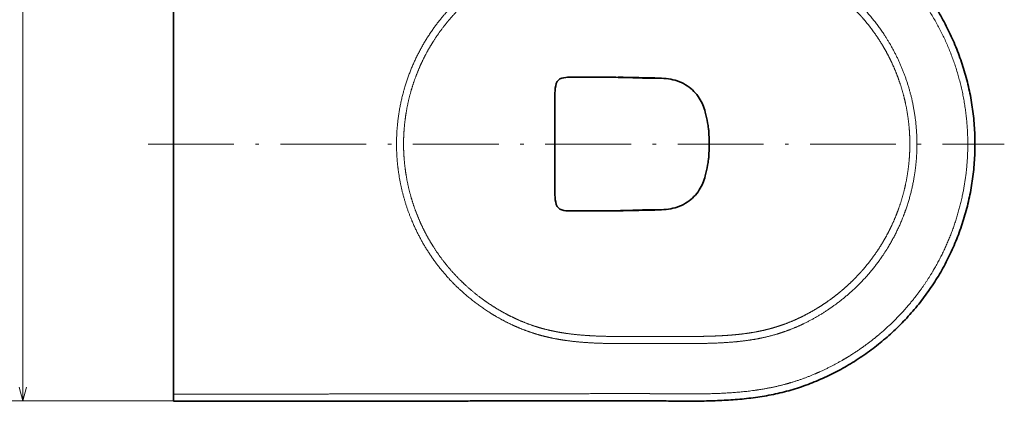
# Model space of a CAD drawing. Extents: x 59 to 334, y 32 to 270.
# Tile 2 of 4: x 197 to 334, y 32 to 86. Entities that reach past the tile are written whole.
import ezdxf
from ezdxf.enums import TextEntityAlignment as Align

# ---------------------------------------------------------------- set-up
doc = ezdxf.new("R2010")
doc.units = 0
doc.linetypes.add('DASHDOT', pattern=[18.5, 12, -3, 0.5, -3])
doc.layers.get('0').update_dxf_attribs({"lineweight": 13})
doc.styles.get("Standard").update_dxf_attribs({"font": 'isocp.shx'})
doc.dimstyles.get("Standard").update_dxf_attribs({"dimtxt": 2.5, "dimasz": 2.5, "dimexe": 1.25, "dimexo": 0.625, "dimtad": 1, "dimcen": 2.5, "dimadec": 0, "dimazin": 0, "dimtfac": 1, "dimtmove": 0, "dimatfit": 0, "dimfxl": 0, "dimarcsym": 0})

# ---------------------------------------------------------------- blocks, each defined once
blk = doc.blocks.new('*D')
at = {"color": 7, "lineweight": 13, "ltscale": 0.214907}
blk.add_line((218.12, 230.42), (218.12, 239.01), dxfattribs=at)
at = {"color": 7, "lineweight": 13, "ltscale": 0.215507}
blk.add_line((330.09, 230.39), (330.09, 239.01), dxfattribs=at)
at = {"color": 7, "lineweight": 13}
for p, q in [((218.12, 237.01), (330.09, 237.01)), ((64.63, 141.42), (64.63, 229.42)), ((108.74, 141.42), (62.63, 141.42)), ((267.85, 104.24), (195.08, 104.24)), ((197.08, 32.41), (197.08, 104.24)), ((267.85, 32.41), (195.08, 32.41))]:
    blk.add_line(p, q, dxfattribs=at)
at = {"color": 7, "lineweight": 13, "ltscale": 0.279237}
blk.add_line((73.8, 229.42), (62.63, 229.42), dxfattribs=at)
at = {"color": 7, "lineweight": 13}
for points in [[(220.05, 237.53), (218.12, 237.01), (220.05, 236.49)], [(328.16, 236.49), (330.09, 237.01), (328.16, 237.53)], [(65.14, 227.49), (64.63, 229.42), (64.11, 227.49)], [(64.11, 143.35), (64.63, 141.42), (65.14, 143.35)], [(197.6, 102.31), (197.08, 104.24), (196.56, 102.31)], [(196.56, 34.34), (197.08, 32.41), (197.6, 34.34)]]:
    blk.add_lwpolyline(points, dxfattribs=at)
blk.add_text('560', height=3.5, dxfattribs=at).set_placement((268.85, 239.01), (279.36, 239.01), align=Align.FIT)
for s, rotation, p, p2 in [('440', 89.9999, (62.63, 180.17), (62.63, 190.68)), ('360', 90, (195.08, 63.07), (195.08, 73.58))]:
    blk.add_text(s, height=3.5, rotation=rotation, dxfattribs=at).set_placement(p, p2, align=Align.FIT)
blk = doc.blocks.new('BLOCK21')
at = {"color": 7, "lineweight": 35}
for p in [(0, 174.83), (0, -174.83)]:
    blk.add_line(p, (0, 0), dxfattribs=at)
at = {"color": 7, "lineweight": 35, "ltscale": 0.0219}
blk.add_line((278.46, 46.72), (277.58, 46.72), dxfattribs=at)
at = {"color": 7, "lineweight": 35, "ltscale": 0.28062}
for p, q in [((266.28, 26.88), (266.28, 15.66)), ((266.28, -26.88), (266.28, -15.66))]:
    blk.add_line(p, q, dxfattribs=at)
at = {"color": 7, "lineweight": 35, "ltscale": 0.168904}
for p, q in [((266.28, 15.66), (266.28, 8.9)), ((266.28, -15.66), (266.28, -8.9))]:
    blk.add_line(p, q, dxfattribs=at)
at = {"color": 7, "lineweight": 35, "ltscale": 0.222502}
for q in [(266.28, 8.9), (266.28, -8.9)]:
    blk.add_line((266.28, 0), q, dxfattribs=at)
at = {"color": 7, "lineweight": 35, "ltscale": 0.021898}
blk.add_line((278.46, -46.72), (277.58, -46.72), dxfattribs=at)
at = {"color": 7, "lineweight": 35, "ltscale": 0.00112}
blk.add_line((0, -95.67), (0, -95.71), dxfattribs=at)
at = {"color": 7, "lineweight": 35, "ltscale": 0.000288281}
blk.add_line((0, -165.16), (0, -165.15), dxfattribs=at)
at = {"color": 7, "lineweight": 35, "ltscale": 0.125}
blk.add_line((0, -179.83), (0, -174.83), dxfattribs=at)
at = {"color": 7, "lineweight": 35}
for centre, radius, start, end in [((-1709.68, -89648.98), 89718.45, 88.6910817, 88.7097522), ((215.38, 0.88), 158.73, 1.95854, 2.88452), ((191.48, 0.11), 182.65, 359.96624, 1.94313), ((215.38, -0.88), 158.73, 357.11548, 358.04147), ((191.48, -0.11), 182.65, 358.05688, 0.03376), ((-1709.68, 89648.98), 89718.45, 271.2902478, 271.3089183)]:
    blk.add_arc(centre, radius, start, end, dxfattribs=at)
for points, knots in [([(258.63, 179.59), (262.72, 179.58), (270.91, 179.57), (283.2, 179.53), (295.48, 179.46), (307.69, 179.4), (319.83, 179.4), (332.01, 179.47), (344.27, 179.61), (356.64, 179.73), (369.07, 179.68), (381.53, 179.36), (394.02, 178.6), (406.54, 177.26), (419.01, 175.15), (431.29, 172.13), (443.27, 168.15), (454.89, 163.28), (466.15, 157.6), (477.02, 151.16), (487.44, 143.96), (497.37, 136.04), (506.74, 127.43), (515.49, 118.15), (523.59, 108.25), (530.97, 97.78), (537.6, 86.78), (543.42, 75.3), (548.41, 63.41), (552.54, 51.16), (555.78, 38.63), (558.11, 25.88), (559.51, 12.98), (559.83, 4.33), (559.83, 0)], [0, 0, 0, 0, 12.261733, 24.581939, 36.875782, 49.085188, 61.2108, 73.322985, 85.603982, 97.997896, 110.442602, 122.885915, 135.372906, 147.974512, 160.643966, 173.287298, 185.88532, 198.462312, 211.055486, 223.683119, 236.34119, 249.029663, 261.747453, 274.494508, 287.270206, 300.073844, 312.904769, 325.762979, 338.648307, 351.559453, 364.49347, 377.446898, 390.415573, 403.393895, 403.393895, 403.393895, 403.393895]), ([(374.02, 6.3), (374, 6.99), (373.96, 8.5), (373.63, 11.35), (372.84, 16.01), (371.51, 23.35), (367.62, 32.82), (359.21, 41.38), (347.26, 46.18), (334.13, 45.81), (320.76, 46.39), (307.32, 46.69), (293.69, 46.76), (281.75, 46.53), (265.99, 47.26), (266.57, 34.34), (266.31, 28.51), (266.28, 26.87)], [0, 0, 0, 0, 2.063506, 4.53025, 8.589295, 16.245151, 26.901674, 38.780576, 51.240078, 64.318146, 77.835361, 91.416225, 104.802833, 118.005282, 129.885978, 142.871817, 147.94061, 147.94061, 147.94061, 147.94061]), ([(258.63, -179.59), (262.72, -179.58), (270.91, -179.57), (283.2, -179.53), (295.48, -179.46), (307.69, -179.4), (319.83, -179.4), (332.01, -179.47), (344.27, -179.61), (356.64, -179.73), (369.07, -179.68), (381.53, -179.36), (394.02, -178.6), (406.54, -177.26), (419.01, -175.15), (431.29, -172.13), (443.27, -168.15), (454.89, -163.28), (466.15, -157.6), (477.02, -151.16), (487.44, -143.96), (497.37, -136.04), (506.74, -127.43), (515.49, -118.15), (523.59, -108.25), (530.97, -97.78), (537.6, -86.78), (543.42, -75.3), (548.41, -63.41), (552.54, -51.16), (555.78, -38.63), (558.11, -25.88), (559.51, -12.98), (559.83, -4.33), (559.83, 0)], [0, 0, 0, 0, 12.261733, 24.581939, 36.875782, 49.085188, 61.2108, 73.322985, 85.603982, 97.997896, 110.442602, 122.885915, 135.372906, 147.974512, 160.643966, 173.287298, 185.88532, 198.462312, 211.055486, 223.683119, 236.34119, 249.029663, 261.747453, 274.494508, 287.270206, 300.073844, 312.904769, 325.762979, 338.648307, 351.559453, 364.49347, 377.446898, 390.415573, 403.393895, 403.393895, 403.393895, 403.393895]), ([(374.02, -6.3), (374, -6.99), (373.96, -8.5), (373.63, -11.35), (372.84, -16.01), (371.51, -23.35), (367.62, -32.82), (359.21, -41.38), (347.26, -46.18), (334.13, -45.81), (320.76, -46.39), (307.32, -46.69), (293.69, -46.76), (281.75, -46.53), (265.99, -47.26), (266.57, -34.34), (266.31, -28.51), (266.28, -26.87)], [0, 0, 0, 0, 2.063539, 4.530283, 8.589328, 16.245185, 26.901707, 38.78061, 51.240112, 64.31818, 77.835395, 91.416258, 104.802867, 118.005316, 129.886011, 142.87185, 147.940644, 147.940644, 147.940644, 147.940644]), ([(0, -179.83), (3.56, -179.83), (10.69, -179.82), (21.41, -179.81), (32.14, -179.8), (43.12, -179.78), (54.09, -179.77), (65.06, -179.76), (75.81, -179.75), (86.56, -179.74), (97.28, -179.73), (107.85, -179.72), (118.46, -179.71), (129.23, -179.69), (140.23, -179.68), (151.16, -179.67), (161.94, -179.66), (172.6, -179.65), (183.26, -179.64), (193.91, -179.63), (204.55, -179.61), (215.32, -179.6), (226.15, -179.59), (237.03, -179.59), (247.82, -179.59), (255.03, -179.59), (258.63, -179.59)], [0, 0, 0, 0, 10.675905, 21.401271, 32.143932, 42.885366, 54.334669, 65.052309, 75.80224, 86.568527, 97.29876, 107.964481, 118.297574, 129.127197, 140.258387, 151.319072, 161.913774, 172.600364, 183.277132, 193.914576, 204.539033, 215.198158, 226.233896, 237.022195, 247.822795, 258.628771, 258.628771, 258.628771, 258.628771])]:
    blk.add_open_spline(points, degree=3, knots=knots, dxfattribs=at)
at = {"color": 7, "lineweight": 13}
for points, knots in [([(554.83, 0), (554.83, 16.16), (552.95, 32.31), (549.21, 48.19), (538.11, 78.8), (520.25, 106.01), (509.76, 118.51), (493.6, 133.75), (475.4, 146.26), (470.41, 149.38), (459.83, 155.43), (448.78, 160.56), (442.96, 162.95), (434.7, 165.86), (426.26, 168.18), (423.87, 168.79), (417.55, 170.27), (411.16, 171.44), (407.18, 172.05), (391.59, 174.06), (375.87, 174.74), (364.14, 174.82), (351.97, 174.69), (339.81, 174.56), (339, 174.55), (338.26, 174.54), (337.52, 174.53), (337.26, 174.53), (336.85, 174.53), (336.44, 174.52), (336.33, 174.52), (336.05, 174.52), (335.77, 174.52), (335.63, 174.51), (335.37, 174.51), (335.11, 174.51), (334.94, 174.51), (334.68, 174.51), (334.41, 174.5), (334.3, 174.5), (334.02, 174.5), (333.76, 174.5), (333.69, 174.5), (333.46, 174.49), (333.18, 174.49), (333.11, 174.49), (332.92, 174.49), (332.51, 174.49), (332.65, 174.49), (332.33, 174.48), (332, 174.48), (331.87, 174.48), (317.89, 174.36), (303.92, 174.35), (289.74, 174.54), (275.76, 174.57), (261.77, 174.58), (261.76, 174.58), (261.46, 174.58), (261.21, 174.58), (261.12, 174.58), (260.95, 174.58), (260.69, 174.58), (260.59, 174.58), (260.32, 174.58), (260.04, 174.58), (260.09, 174.58), (259.8, 174.59), (259.51, 174.59), (259.47, 174.59), (259.22, 174.59), (258.97, 174.59), (258.86, 174.59), (258.74, 174.59), (258.62, 174.59)], [0, 0, 0, 0, 0, 0, 114.278762, 114.278762, 114.278762, 228.744135, 228.744135, 228.744135, 270.451178, 270.451178, 270.451178, 314.946231, 314.946231, 314.946231, 332.408422, 332.408422, 332.408422, 360.872599, 360.872599, 360.872599, 443.618058, 443.618058, 443.618058, 446.949401, 446.949401, 446.949401, 448.832004, 448.832004, 448.832004, 449.813088, 449.813088, 449.813088, 450.754389, 450.754389, 450.754389, 451.647292, 451.647292, 451.647292, 452.641157, 452.641157, 452.641157, 453.586196, 453.586196, 453.586196, 454.531234, 454.531234, 454.531234, 455.910879, 455.910879, 455.910879, 456.85119, 456.85119, 456.85119, 554.863849, 554.863849, 554.863849, 555.85211, 555.85211, 555.85211, 556.677022, 556.677022, 556.677022, 557.523511, 557.523511, 557.523511, 558.63132, 558.63132, 558.63132, 559.58215, 559.58215, 559.58215, 560.40445, 560.40445, 560.40445, 560.40445, 560.40445, 560.40445]), ([(155.76, 0), (155.76, 12.71), (157.22, 25.43), (160.11, 37.91), (168.12, 60.36), (180.67, 80.59), (187.39, 89.35), (198.97, 101.64), (212.19, 112.07), (216.96, 115.46), (225.69, 121.01), (234.88, 125.73), (238.95, 127.61), (246.17, 130.57), (253.59, 132.96), (256.79, 133.87), (262.91, 135.4), (269.11, 136.58), (272.07, 137.05), (281.98, 138.43), (291.97, 139.12), (298.96, 139.38), (306.05, 139.49), (313.13, 139.51), (313.21, 139.51), (313.36, 139.51), (313.52, 139.51), (313.62, 139.51), (313.81, 139.51), (313.99, 139.51), (314.03, 139.51), (314.43, 139.51), (314.83, 139.51), (315.18, 139.51), (315.58, 139.51), (315.97, 139.51), (316.05, 139.51), (316.2, 139.51), (316.36, 139.51), (316.46, 139.51), (316.62, 139.51), (316.76, 139.51), (316.84, 139.51), (316.99, 139.51), (317.14, 139.51), (317.23, 139.51), (317.4, 139.51), (317.58, 139.51), (317.68, 139.51), (319.12, 139.51), (320.56, 139.5), (321.92, 139.5), (323.35, 139.49), (324.78, 139.49), (324.86, 139.49), (325.03, 139.48), (325.21, 139.48), (325.31, 139.48), (325.5, 139.48), (325.68, 139.48), (325.77, 139.48), (326.26, 139.48), (326.76, 139.48), (327.16, 139.47), (327.88, 139.47), (328.57, 139.47), (328.88, 139.47), (329.51, 139.46), (330.17, 139.46), (330.5, 139.46), (330.96, 139.46), (331.42, 139.45), (331.55, 139.45), (331.81, 139.45), (332.08, 139.45), (332.21, 139.45), (332.46, 139.45), (332.71, 139.45), (332.88, 139.45), (333.06, 139.45), (333.25, 139.45), (333.31, 139.45), (333.44, 139.45), (333.56, 139.45), (333.62, 139.45), (333.74, 139.45), (333.87, 139.45), (333.94, 139.45), (334.07, 139.44), (334.18, 139.44), (334.23, 139.44), (334.33, 139.44), (334.45, 139.44), (334.51, 139.44), (334.71, 139.44), (334.9, 139.44), (335.03, 139.44), (335.23, 139.44), (335.42, 139.44), (335.49, 139.44), (335.61, 139.44), (335.71, 139.44), (335.75, 139.44), (335.83, 139.44), (335.95, 139.44), (336.01, 139.44), (336.3, 139.44), (336.58, 139.44), (336.81, 139.44), (337.23, 139.44), (337.65, 139.44), (337.95, 139.44), (338.27, 139.44), (338.58, 139.44), (338.68, 139.44), (338.9, 139.44), (339.12, 139.44), (339.23, 139.44), (339.45, 139.44), (339.66, 139.44), (339.73, 139.44), (340.52, 139.44), (341.31, 139.44), (341.9, 139.44), (342.67, 139.44), (343.46, 139.44), (343.57, 139.44), (343.79, 139.44), (344.01, 139.44), (344.14, 139.44), (344.38, 139.44), (344.62, 139.44), (344.74, 139.44), (344.95, 139.44), (345.16, 139.44), (345.21, 139.44), (346.43, 139.45), (347.66, 139.45), (348.77, 139.45), (349.99, 139.46), (351.21, 139.46), (351.28, 139.46), (351.51, 139.46), (351.74, 139.46), (351.86, 139.46), (352.09, 139.46), (352.32, 139.46), (352.44, 139.46), (352.65, 139.46), (352.85, 139.46), (352.98, 139.46), (353.36, 139.46), (353.74, 139.47), (354.01, 139.47), (354.57, 139.47), (355.14, 139.47), (355.39, 139.47), (355.9, 139.47), (356.41, 139.47), (356.62, 139.47), (356.91, 139.47), (357.19, 139.47), (357.27, 139.47), (357.48, 139.47), (357.7, 139.47), (357.87, 139.47), (358.09, 139.47), (358.32, 139.47), (358.39, 139.47), (358.55, 139.47), (358.7, 139.47), (358.74, 139.47), (365.88, 139.46), (373.02, 139.39), (380.08, 139.19), (392.44, 138.48), (404.71, 136.82), (409.91, 135.9), (418.85, 133.82), (427.57, 130.94), (431.18, 129.59), (437.91, 126.78), (444.43, 123.51), (447.44, 121.87), (454.46, 117.78), (461.17, 113.21), (464.93, 110.41), (471.73, 104.91), (478.09, 98.91), (480.93, 96.02), (489.5, 86.65), (496.97, 76.34), (501.5, 68.92), (510.38, 51.43), (516.08, 32.62), (518.22, 21.83), (519.3, 10.92), (519.3, 0)], [0, 0, 0, 0, 0, 0, 89.923326, 89.923326, 89.923326, 167.487198, 167.487198, 167.487198, 208.846944, 208.846944, 208.846944, 240.536473, 240.536473, 240.536473, 263.999975, 263.999975, 263.999975, 285.189687, 285.189687, 285.189687, 334.786756, 334.786756, 334.786756, 335.346618, 335.346618, 335.346618, 335.890049, 335.890049, 335.890049, 336.51232, 336.51232, 336.51232, 338.713806, 338.713806, 338.713806, 339.273385, 339.273385, 339.273385, 339.791584, 339.791584, 339.791584, 340.351186, 340.351186, 340.351186, 340.88469, 340.88469, 340.88469, 341.530074, 341.530074, 341.530074, 351.079398, 351.079398, 351.079398, 351.664323, 351.664323, 351.664323, 352.241173, 352.241173, 352.241173, 352.836012, 352.836012, 352.836012, 355.749493, 355.749493, 355.749493, 358.09681, 358.09681, 358.09681, 360.431009, 360.431009, 360.431009, 361.361086, 361.361086, 361.361086, 362.291163, 362.291163, 362.291163, 363.149835, 363.149835, 363.149835, 363.61496, 363.61496, 363.61496, 364.080085, 364.080085, 364.080085, 364.539103, 364.539103, 364.539103, 365.014207, 365.014207, 365.014207, 365.487494, 365.487494, 365.487494, 366.419138, 366.419138, 366.419138, 366.89661, 366.89661, 366.89661, 367.375654, 367.375654, 367.375654, 367.843401, 367.843401, 367.843401, 369.410963, 369.410963, 369.410963, 370.843204, 370.843204, 370.843204, 371.636781, 371.636781, 371.636781, 372.420601, 372.420601, 372.420601, 373.271717, 373.271717, 373.271717, 378.064921, 378.064921, 378.064921, 378.849076, 378.849076, 378.849076, 379.616934, 379.616934, 379.616934, 380.401272, 380.401272, 380.401272, 381.198293, 381.198293, 381.198293, 389.074566, 389.074566, 389.074566, 389.836466, 389.836466, 389.836466, 390.553875, 390.553875, 390.553875, 391.268455, 391.268455, 391.268455, 391.93071, 391.93071, 391.93071, 393.972562, 393.972562, 393.972562, 396.052653, 396.052653, 396.052653, 397.577992, 397.577992, 397.577992, 398.086439, 398.086439, 398.086439, 399.086818, 399.086818, 399.086818, 399.595417, 399.595417, 399.595417, 400.158801, 400.158801, 400.158801, 450.12436, 450.12436, 450.12436, 487.691766, 487.691766, 487.691766, 514.979911, 514.979911, 514.979911, 539.230151, 539.230151, 539.230151, 572.374436, 572.374436, 572.374436, 601.024168, 601.024168, 601.024168, 662.134745, 662.134745, 662.134745, 739.36888, 739.36888, 739.36888, 739.36888, 739.36888, 739.36888]), ([(514.35, 0), (514.35, 0.21), (514.35, 0.41), (514.35, 0.55), (514.32, 4.67), (514.14, 8.79), (513.83, 12.69), (512.93, 20.34), (511.49, 27.91), (510.65, 31.61), (508.91, 38.2), (506.75, 44.67), (505.71, 47.51), (503.75, 52.44), (501.55, 57.26), (500.57, 59.3), (498.51, 63.34), (496.29, 67.29), (495.13, 69.24), (492.15, 74.05), (488.92, 78.7), (486.89, 81.42), (484.07, 84.96), (481.11, 88.38), (480.36, 89.22), (478.08, 91.75), (475.71, 94.2), (474.11, 95.8), (470.81, 98.94), (467.38, 101.94), (465.63, 103.41), (462.36, 106.05), (458.98, 108.56), (457.42, 109.68), (453.94, 112.09), (450.38, 114.36), (448.41, 115.56), (443.84, 118.21), (439.14, 120.64), (436.46, 121.93), (431.42, 124.16), (426.28, 126.1), (423.89, 126.93), (420.46, 128.03), (416.99, 128.99), (415.95, 129.27), (412.78, 130.08), (409.58, 130.79), (407.42, 131.22), (402.9, 132.02), (398.33, 132.65), (395.94, 132.94), (392.19, 133.32), (388.44, 133.63), (387.09, 133.72), (384.24, 133.91), (381.39, 134.06), (379.9, 134.13), (376.71, 134.26), (373.51, 134.35), (371.81, 134.39), (369.11, 134.44), (366.41, 134.47), (365.41, 134.48), (363.41, 134.5), (361.41, 134.51), (360.4, 134.51), (356.74, 134.51), (353.07, 134.5), (350.67, 134.49), (346.04, 134.48), (341.41, 134.47), (339.45, 134.47), (336.51, 134.47), (333.57, 134.48), (332.59, 134.48), (330.59, 134.49), (328.59, 134.5), (327.78, 134.5), (325.67, 134.51), (323.56, 134.52), (322.47, 134.53), (320.3, 134.54), (318.13, 134.55), (317.04, 134.55), (315.02, 134.55), (313.01, 134.55), (312.07, 134.54), (310.21, 134.53), (308.34, 134.52), (307.41, 134.51), (300.5, 134.41), (293.6, 134.2), (287.64, 133.87), (280.83, 133.27), (274.09, 132.32), (273.23, 132.19), (271.57, 131.93), (269.91, 131.65), (269.11, 131.51), (267.54, 131.22), (265.98, 130.91), (265.22, 130.75), (260.54, 129.75), (255.92, 128.53), (252.09, 127.35), (246.27, 125.27), (240.59, 122.84), (238.61, 121.94), (234.64, 120.03), (230.75, 117.96), (228.8, 116.86), (223.57, 113.78), (218.51, 110.41), (215.39, 108.18), (209.32, 103.51), (203.59, 98.43), (200.83, 95.8), (196.05, 90.91), (191.59, 85.73), (189.68, 83.38), (185.31, 77.69), (181.33, 71.71), (179.16, 68.16), (176.03, 62.55), (173.24, 56.77), (172.3, 54.71), (169.61, 48.46), (167.32, 42.05), (165.97, 37.71), (163.93, 30.02), (162.47, 22.2), (161.95, 18.83), (161.24, 13.05), (160.84, 7.24), (160.73, 4.82), (160.68, 2.41), (160.68, 0)], [0, 0, 0, 0, 0, 0, 1.480943, 1.480943, 1.480943, 29.340336, 29.340336, 29.340336, 56.326935, 56.326935, 56.326935, 77.881656, 77.881656, 77.881656, 93.989244, 93.989244, 93.989244, 110.059924, 110.059924, 110.059924, 134.177656, 134.177656, 134.177656, 142.23598, 142.23598, 142.23598, 158.410354, 158.410354, 158.410354, 174.687181, 174.687181, 174.687181, 188.373309, 188.373309, 188.373309, 204.801325, 204.801325, 204.801325, 226.087376, 226.087376, 226.087376, 244.124388, 244.124388, 244.124388, 251.826912, 251.826912, 251.826912, 267.565158, 267.565158, 267.565158, 284.729407, 284.729407, 284.729407, 294.376789, 294.376789, 294.376789, 305.030659, 305.030659, 305.030659, 317.090836, 317.090836, 317.090836, 324.198788, 324.198788, 324.198788, 331.30674, 331.30674, 331.30674, 350.200887, 350.200887, 350.200887, 364.095075, 364.095075, 364.095075, 371.04217, 371.04217, 371.04217, 378.283591, 378.283591, 378.283591, 385.991206, 385.991206, 385.991206, 393.698822, 393.698822, 393.698822, 400.315476, 400.315476, 400.315476, 406.93213, 406.93213, 406.93213, 449.358903, 449.358903, 449.358903, 455.532374, 455.532374, 455.532374, 461.357543, 461.357543, 461.357543, 466.904474, 466.904474, 466.904474, 495.526726, 495.526726, 495.526726, 511.043759, 511.043759, 511.043759, 526.971284, 526.971284, 526.971284, 554.281322, 554.281322, 554.281322, 581.402708, 581.402708, 581.402708, 602.902943, 602.902943, 602.902943, 632.341872, 632.341872, 632.341872, 648.408196, 648.408196, 648.408196, 680.665295, 680.665295, 680.665295, 704.912955, 704.912955, 704.912955, 722.076769, 722.076769, 722.076769, 722.076769, 722.076769, 722.076769]), ([(519.3, 0), (519.3, -7.52), (518.79, -15.04), (517.77, -22.5), (515.32, -34.42), (511.6, -45.98), (510, -50.32), (505.35, -61.51), (499.49, -72.14), (495.43, -78.46), (488.53, -87.74), (480.71, -96.24), (477.86, -99.13), (470.23, -106.31), (461.96, -112.75), (456.67, -116.43), (448.81, -121.27), (440.58, -125.43), (438.04, -126.63), (432.46, -129.09), (426.74, -131.21), (423.6, -132.26), (417.7, -134.01), (411.71, -135.41), (408.91, -135.98), (402.04, -137.2), (395.1, -138.04), (390.99, -138.43), (382.17, -139.05), (373.35, -139.34), (368.63, -139.43), (363.85, -139.46), (359.06, -139.47), (358.97, -139.47), (358.73, -139.47), (358.48, -139.47), (358.28, -139.47), (358.01, -139.47), (357.75, -139.47), (357.66, -139.47), (357.48, -139.47), (357.32, -139.47), (357.24, -139.47), (357.04, -139.47), (356.84, -139.47), (356.72, -139.47), (356.49, -139.47), (356.26, -139.47), (356.14, -139.47), (355.91, -139.47), (355.68, -139.47), (355.57, -139.47), (355.34, -139.47), (355.11, -139.47), (354.99, -139.47), (354.52, -139.47), (354.06, -139.47), (353.76, -139.47), (353.29, -139.46), (352.82, -139.46), (352.7, -139.46), (352.46, -139.46), (352.2, -139.46), (352.06, -139.46), (351.79, -139.46), (351.51, -139.46), (351.38, -139.46), (351.1, -139.46), (350.84, -139.46), (350.76, -139.46), (349.66, -139.45), (348.56, -139.45), (347.59, -139.45), (346.49, -139.45), (345.39, -139.44), (345.25, -139.44), (345.02, -139.44), (344.75, -139.44), (344.54, -139.44), (344.24, -139.44), (343.97, -139.44), (343.9, -139.44), (343.58, -139.44), (343.29, -139.44), (343.17, -139.44), (342.52, -139.44), (341.89, -139.44), (341.38, -139.44), (340.76, -139.44), (340.12, -139.44), (339.96, -139.44), (339.69, -139.44), (339.41, -139.44), (339.33, -139.44), (339.07, -139.44), (338.8, -139.44), (338.68, -139.44), (338.42, -139.44), (338.16, -139.44), (338.03, -139.44), (337.78, -139.44), (337.52, -139.44), (337.39, -139.44), (337.13, -139.44), (336.87, -139.44), (336.74, -139.44), (336.47, -139.44), (336.21, -139.44), (336.08, -139.44), (335.82, -139.44), (335.55, -139.44), (335.41, -139.44), (335.15, -139.44), (334.89, -139.44), (334.76, -139.44), (334.46, -139.44), (334.15, -139.44), (334.18, -139.44), (333.79, -139.45), (333.45, -139.45), (333.56, -139.45), (333.32, -139.45), (332.98, -139.45), (332.85, -139.45), (332.56, -139.45), (332.27, -139.45), (332.25, -139.45), (331.99, -139.45), (331.72, -139.45), (331.51, -139.45), (331.29, -139.45), (331.07, -139.46), (330.85, -139.46), (330.62, -139.46), (330.38, -139.46), (330.26, -139.46), (329.99, -139.46), (329.73, -139.46), (329.6, -139.46), (328.95, -139.46), (328.32, -139.47), (327.87, -139.47), (327.08, -139.47), (326.27, -139.48), (325.99, -139.48), (325.35, -139.48), (324.71, -139.49), (324.7, -139.49), (323.88, -139.49), (323.07, -139.49), (322.62, -139.5), (321.73, -139.5), (320.83, -139.5), (320.25, -139.51), (319.52, -139.51), (318.78, -139.51), (318.48, -139.51), (318.1, -139.51), (317.72, -139.51), (317.65, -139.51), (317.5, -139.51), (317.35, -139.51), (317.27, -139.51), (317.05, -139.51), (316.82, -139.51), (316.68, -139.51), (316.37, -139.51), (316.06, -139.51), (315.91, -139.51), (315.61, -139.51), (315.3, -139.51), (315.14, -139.51), (314.91, -139.51), (314.68, -139.51), (314.61, -139.51), (314.45, -139.51), (314.3, -139.51), (314.23, -139.51), (314.08, -139.51), (313.92, -139.51), (313.83, -139.51), (313.66, -139.51), (313.49, -139.51), (313.44, -139.51), (306.6, -139.49), (299.75, -139.39), (292.99, -139.16), (283.78, -138.56), (274.62, -137.41), (272.19, -137.06), (267.55, -136.3), (262.94, -135.34), (260.75, -134.84), (256.43, -133.76), (252.17, -132.48), (250.07, -131.81), (244.83, -129.99), (239.7, -127.89), (236.65, -126.52), (230.51, -123.52), (224.56, -120.15), (221.58, -118.33), (210.87, -111.36), (200.96, -103.21), (194.27, -96.74), (180.92, -81.41), (170.55, -63.89), (165.9, -53.88), (160.07, -37.19), (156.94, -19.85), (156.15, -13.26), (155.76, -6.63), (155.76, 0)], [0, 0, 0, 0, 0, 0, 53.1991, 53.1991, 53.1991, 85.881935, 85.881935, 85.881935, 138.857659, 138.857659, 138.857659, 167.525345, 167.525345, 167.525345, 212.934945, 212.934945, 212.934945, 232.750622, 232.750622, 232.750622, 256.091947, 256.091947, 256.091947, 276.309717, 276.309717, 276.309717, 305.496037, 305.496037, 305.496037, 338.828148, 338.828148, 338.828148, 339.410803, 339.410803, 339.410803, 340.543835, 340.543835, 340.543835, 341.126926, 341.126926, 341.126926, 341.710017, 341.710017, 341.710017, 342.537849, 342.537849, 342.537849, 343.36568, 343.36568, 343.36568, 344.193524, 344.193524, 344.193524, 345.021367, 345.021367, 345.021367, 347.560516, 347.560516, 347.560516, 348.390638, 348.390638, 348.390638, 349.217742, 349.217742, 349.217742, 350.048286, 350.048286, 350.048286, 350.93675, 350.93675, 350.93675, 357.828845, 357.828845, 357.828845, 358.744513, 358.744513, 358.744513, 359.583886, 359.583886, 359.583886, 360.634001, 360.634001, 360.634001, 361.551128, 361.551128, 361.551128, 365.214255, 365.214255, 365.214255, 366.065288, 366.065288, 366.065288, 367.07338, 367.07338, 367.07338, 367.997709, 367.997709, 367.997709, 368.913004, 368.913004, 368.913004, 369.828299, 369.828299, 369.828299, 370.757744, 370.757744, 370.757744, 371.687188, 371.687188, 371.687188, 372.606347, 372.606347, 372.606347, 373.53591, 373.53591, 373.53591, 374.782299, 374.782299, 374.782299, 376.155228, 376.155228, 376.155228, 377.084702, 377.084702, 377.084702, 378.212946, 378.212946, 378.212946, 379.005625, 379.005625, 379.005625, 379.794833, 379.794833, 379.794833, 380.73694, 380.73694, 380.73694, 381.666433, 381.666433, 381.666433, 385.450889, 385.450889, 385.450889, 387.4671, 387.4671, 387.4671, 389.965377, 389.965377, 389.965377, 393.230425, 393.230425, 393.230425, 396.281093, 396.281093, 396.281093, 398.422906, 398.422906, 398.422906, 398.977712, 398.977712, 398.977712, 399.513175, 399.513175, 399.513175, 400.608069, 400.608069, 400.608069, 401.679029, 401.679029, 401.679029, 402.749989, 402.749989, 402.749989, 403.285654, 403.285654, 403.285654, 403.821319, 403.821319, 403.821319, 404.341773, 404.341773, 404.341773, 404.933108, 404.933108, 404.933108, 452.826608, 452.826608, 452.826608, 470.237811, 470.237811, 470.237811, 486.139766, 486.139766, 486.139766, 501.709685, 501.709685, 501.709685, 525.386495, 525.386495, 525.386495, 550.056711, 550.056711, 550.056711, 615.813914, 615.813914, 615.813914, 693.3756, 693.3756, 693.3756, 740.273084, 740.273084, 740.273084, 740.273084, 740.273084, 740.273084]), ([(514.35, 0), (514.35, -0.21), (514.35, -0.41), (514.35, -0.55), (514.32, -4.67), (514.14, -8.79), (513.83, -12.69), (512.93, -20.34), (511.49, -27.91), (510.65, -31.61), (508.91, -38.2), (506.75, -44.67), (505.71, -47.51), (503.75, -52.44), (501.55, -57.26), (500.57, -59.3), (498.51, -63.34), (496.29, -67.29), (495.13, -69.24), (492.15, -74.05), (488.92, -78.7), (486.89, -81.42), (484.07, -84.96), (481.11, -88.38), (480.36, -89.22), (478.08, -91.75), (475.71, -94.2), (474.11, -95.8), (470.81, -98.94), (467.38, -101.94), (465.63, -103.41), (462.36, -106.05), (458.98, -108.56), (457.42, -109.68), (453.94, -112.09), (450.38, -114.36), (448.41, -115.56), (443.84, -118.21), (439.14, -120.64), (436.46, -121.93), (431.42, -124.16), (426.28, -126.1), (423.89, -126.93), (420.46, -128.03), (416.99, -128.99), (415.95, -129.27), (412.78, -130.08), (409.58, -130.79), (407.42, -131.22), (402.9, -132.02), (398.33, -132.65), (395.94, -132.94), (392.19, -133.32), (388.44, -133.63), (387.09, -133.72), (384.24, -133.91), (381.39, -134.06), (379.9, -134.13), (376.71, -134.26), (373.51, -134.35), (371.81, -134.39), (369.11, -134.44), (366.41, -134.47), (365.41, -134.48), (363.41, -134.5), (361.41, -134.51), (360.4, -134.51), (356.74, -134.51), (353.07, -134.5), (350.67, -134.49), (346.04, -134.48), (341.41, -134.47), (339.45, -134.47), (336.51, -134.47), (333.57, -134.48), (332.59, -134.48), (330.59, -134.49), (328.59, -134.5), (327.78, -134.5), (325.67, -134.51), (323.56, -134.52), (322.47, -134.53), (320.3, -134.54), (318.13, -134.55), (317.04, -134.55), (315.02, -134.55), (313.01, -134.55), (312.07, -134.54), (310.21, -134.53), (308.34, -134.52), (307.41, -134.51), (300.5, -134.41), (293.6, -134.2), (287.64, -133.87), (280.83, -133.27), (274.09, -132.32), (273.23, -132.19), (271.57, -131.93), (269.91, -131.65), (269.11, -131.51), (267.54, -131.22), (265.98, -130.91), (265.22, -130.75), (260.54, -129.75), (255.92, -128.53), (252.09, -127.35), (246.27, -125.27), (240.59, -122.84), (238.61, -121.94), (234.64, -120.03), (230.75, -117.96), (228.8, -116.86), (223.57, -113.78), (218.51, -110.41), (215.39, -108.18), (209.32, -103.51), (203.59, -98.43), (200.83, -95.8), (196.05, -90.91), (191.59, -85.73), (189.68, -83.38), (185.31, -77.69), (181.33, -71.71), (179.16, -68.16), (176.03, -62.55), (173.24, -56.77), (172.3, -54.71), (169.61, -48.46), (167.32, -42.05), (165.97, -37.71), (163.93, -30.02), (162.47, -22.2), (161.95, -18.83), (161.24, -13.05), (160.84, -7.24), (160.73, -4.82), (160.68, -2.41), (160.68, 0)], [0, 0, 0, 0, 0, 0, 1.480943, 1.480943, 1.480943, 29.340336, 29.340336, 29.340336, 56.326935, 56.326935, 56.326935, 77.881656, 77.881656, 77.881656, 93.989244, 93.989244, 93.989244, 110.059924, 110.059924, 110.059924, 134.177656, 134.177656, 134.177656, 142.23598, 142.23598, 142.23598, 158.410354, 158.410354, 158.410354, 174.687181, 174.687181, 174.687181, 188.373309, 188.373309, 188.373309, 204.801325, 204.801325, 204.801325, 226.087376, 226.087376, 226.087376, 244.124388, 244.124388, 244.124388, 251.826912, 251.826912, 251.826912, 267.565158, 267.565158, 267.565158, 284.729407, 284.729407, 284.729407, 294.376789, 294.376789, 294.376789, 305.030659, 305.030659, 305.030659, 317.090836, 317.090836, 317.090836, 324.198788, 324.198788, 324.198788, 331.30674, 331.30674, 331.30674, 350.200887, 350.200887, 350.200887, 364.095075, 364.095075, 364.095075, 371.04217, 371.04217, 371.04217, 378.283591, 378.283591, 378.283591, 385.991206, 385.991206, 385.991206, 393.698822, 393.698822, 393.698822, 400.315476, 400.315476, 400.315476, 406.93213, 406.93213, 406.93213, 449.358903, 449.358903, 449.358903, 455.532374, 455.532374, 455.532374, 461.357543, 461.357543, 461.357543, 466.904474, 466.904474, 466.904474, 495.526726, 495.526726, 495.526726, 511.043759, 511.043759, 511.043759, 526.971284, 526.971284, 526.971284, 554.281322, 554.281322, 554.281322, 581.402708, 581.402708, 581.402708, 602.902943, 602.902943, 602.902943, 632.341872, 632.341872, 632.341872, 648.408196, 648.408196, 648.408196, 680.665295, 680.665295, 680.665295, 704.912955, 704.912955, 704.912955, 722.076769, 722.076769, 722.076769, 722.076769, 722.076769, 722.076769]), ([(258.62, -174.59), (258.85, -174.59), (259.07, -174.59), (259.3, -174.59), (259.77, -174.59), (260.24, -174.58), (260.37, -174.58), (261.02, -174.58), (261.43, -174.58), (261.29, -174.58), (275.59, -174.57), (289.88, -174.54), (304.2, -174.34), (318.31, -174.36), (332.43, -174.48), (332.47, -174.48), (332.82, -174.49), (333.14, -174.49), (333.08, -174.49), (333.34, -174.49), (333.74, -174.5), (333.65, -174.5), (333.94, -174.5), (334.28, -174.5), (334.42, -174.5), (334.7, -174.51), (334.97, -174.51), (335.1, -174.51), (335.33, -174.51), (335.59, -174.51), (335.81, -174.52), (336.34, -174.52), (336.87, -174.53), (337.31, -174.53), (337.83, -174.54), (338.34, -174.54), (338.46, -174.54), (338.7, -174.55), (338.94, -174.55), (339.07, -174.55), (339.3, -174.55), (339.51, -174.56), (339.62, -174.56), (351.28, -174.68), (362.94, -174.82), (374.52, -174.76), (390.15, -174.14), (405.66, -172.26), (409.69, -171.68), (418.56, -170.13), (427.3, -168), (432.04, -166.64), (440.34, -163.89), (448.43, -160.59), (451.92, -159.05), (460.1, -155.16), (468.02, -150.77), (472.5, -148.07), (481.24, -142.34), (489.55, -135.98), (493.57, -132.66), (509.54, -118.47), (523.26, -101.93), (532.12, -88.27), (544.61, -62.93), (551.76, -35.68), (553.8, -23.86), (554.83, -11.93), (554.83, 0)], [0, 0, 0, 0, 0, 0, 1.594238, 1.594238, 1.594238, 3.337553, 3.337553, 3.337553, 5.687496, 5.687496, 5.687496, 104.516033, 104.516033, 104.516033, 105.657724, 105.657724, 105.657724, 106.943588, 106.943588, 106.943588, 108.29154, 108.29154, 108.29154, 109.265434, 109.265434, 109.265434, 110.231894, 110.231894, 110.231894, 111.058713, 111.058713, 111.058713, 113.920322, 113.920322, 113.920322, 114.69517, 114.69517, 114.69517, 115.461009, 115.461009, 115.461009, 116.237879, 116.237879, 116.237879, 197.954493, 197.954493, 197.954493, 226.735453, 226.735453, 226.735453, 261.601338, 261.601338, 261.601338, 288.589243, 288.589243, 288.589243, 325.658836, 325.658836, 325.658836, 362.548717, 362.548717, 362.548717, 476.686405, 476.686405, 476.686405, 561.055532, 561.055532, 561.055532, 561.055532, 561.055532, 561.055532]), ([(0, -174.83), (0.96, -174.83), (1.92, -174.83), (2.89, -174.83), (4.17, -174.83), (5.44, -174.82), (5.38, -174.82), (5.86, -174.82), (6.39, -174.82), (6.85, -174.82), (7.34, -174.82), (7.84, -174.82), (8.1, -174.82), (8.56, -174.82), (8.97, -174.82), (9.12, -174.82), (9.56, -174.82), (10.06, -174.82), (10.35, -174.82), (10.74, -174.82), (10.97, -174.82), (11.11, -174.82), (11.6, -174.82), (12.11, -174.82), (12.35, -174.82), (12.83, -174.82), (13.32, -174.82), (13.56, -174.82), (14.03, -174.82), (14.49, -174.82), (14.81, -174.81), (15.28, -174.81), (15.69, -174.81), (15.88, -174.81), (16.29, -174.81), (16.76, -174.81), (17.16, -174.81), (17.75, -174.81), (18.32, -174.81), (18.27, -174.81), (18.53, -174.81), (19.24, -174.81), (19.68, -174.81), (22.11, -174.81), (24.53, -174.8), (26.56, -174.8), (28.92, -174.8), (31.28, -174.8), (31.96, -174.8), (32.78, -174.8), (33.91, -174.79), (33.75, -174.79), (34.82, -174.79), (36.01, -174.79), (35.87, -174.79), (36.77, -174.79), (38.1, -174.79), (38.41, -174.79), (39.14, -174.79), (39.62, -174.79), (39.98, -174.79), (40.86, -174.79), (41.8, -174.79), (41.98, -174.79), (43.66, -174.78), (45.33, -174.78), (46.55, -174.78), (48.2, -174.78), (49.85, -174.78), (50.12, -174.78), (50.96, -174.78), (51.93, -174.78), (52.31, -174.77), (53.25, -174.77), (54.32, -174.77), (54.76, -174.77), (55.38, -174.77), (55.92, -174.77), (56.46, -174.77), (57.23, -174.77), (58.01, -174.77), (58.59, -174.77), (59.09, -174.77), (59.63, -174.77), (60.27, -174.77), (61.02, -174.77), (61.76, -174.76), (62.55, -174.76), (71.63, -174.75), (80.73, -174.74), (89.51, -174.74), (98.8, -174.73), (108.07, -174.72), (108.05, -174.72), (109.34, -174.71), (110.39, -174.71), (110.26, -174.71), (111.26, -174.71), (112.24, -174.71), (112.66, -174.71), (112.85, -174.71), (113.14, -174.71), (113.58, -174.71), (114.4, -174.71), (115.23, -174.71), (115.52, -174.71), (116.18, -174.71), (116.68, -174.71), (116.79, -174.71), (117.06, -174.71), (117.42, -174.71), (117.63, -174.71), (118.04, -174.71), (118.45, -174.71), (118.66, -174.71), (119.06, -174.7), (119.46, -174.7), (119.74, -174.7), (120.15, -174.7), (120.53, -174.7), (120.7, -174.7), (121.08, -174.7), (121.48, -174.7), (121.67, -174.7), (122.09, -174.7), (122.51, -174.7), (122.72, -174.7), (123.31, -174.7), (123.91, -174.7), (123.38, -174.7), (123.99, -174.7), (124.57, -174.7), (124.76, -174.7), (125.17, -174.7), (125.6, -174.7), (125.69, -174.7), (126.11, -174.7), (126.58, -174.7), (126.85, -174.7), (127.34, -174.7), (127.8, -174.7), (127.94, -174.7), (128.38, -174.7), (128.8, -174.69), (129, -174.69), (129.37, -174.69), (129.73, -174.69), (129.93, -174.69), (130.3, -174.69), (130.7, -174.69), (130.91, -174.69), (131.34, -174.69), (131.77, -174.69), (131.94, -174.69), (132.79, -174.69), (133.63, -174.69), (134.27, -174.69), (135.11, -174.69), (135.95, -174.69), (136.14, -174.69), (136.57, -174.69), (137.08, -174.69), (137.4, -174.69), (137.91, -174.69), (138.36, -174.69), (138.55, -174.69), (138.97, -174.68), (139.39, -174.68), (139.6, -174.68), (140.01, -174.68), (140.42, -174.68), (140.66, -174.68), (141.07, -174.68), (141.45, -174.68), (141.63, -174.68), (142.12, -174.68), (142.64, -174.68), (142.46, -174.68), (142.97, -174.68), (143.48, -174.68), (143.69, -174.68), (144.11, -174.68), (144.53, -174.68), (144.72, -174.68), (145.13, -174.68), (145.54, -174.68), (145.74, -174.68), (146.12, -174.68), (146.51, -174.68), (146.82, -174.68), (147.21, -174.68), (147.51, -174.68), (147.6, -174.68), (147.9, -174.68), (148.29, -174.68), (148.5, -174.68), (149.38, -174.67), (150.25, -174.67), (150.92, -174.67), (151.96, -174.67), (152.99, -174.67), (153.15, -174.67), (153.95, -174.67), (154.72, -174.67), (155.04, -174.67), (155.63, -174.67), (156.23, -174.67), (156.49, -174.67), (157.25, -174.67), (157.84, -174.67), (157.85, -174.67), (158.18, -174.67), (158.85, -174.67), (159.27, -174.67), (159.98, -174.66), (160.64, -174.66), (160.73, -174.66), (161.33, -174.66), (162.08, -174.66), (162.26, -174.66), (162.83, -174.66), (163.47, -174.66), (163.85, -174.66), (164.66, -174.66), (165.39, -174.66), (165.53, -174.66), (166.05, -174.66), (166.75, -174.66), (167.09, -174.66), (168.75, -174.66), (170.4, -174.65), (171.73, -174.65), (180.56, -174.64), (189.36, -174.63), (196.64, -174.62), (204.32, -174.61), (212.01, -174.61), (212.39, -174.61), (212.74, -174.61), (213.14, -174.6), (213.49, -174.6), (214.01, -174.6), (214.5, -174.6), (214.6, -174.6), (215.06, -174.6), (215.53, -174.6), (215.76, -174.6), (216.22, -174.6), (216.67, -174.6), (216.84, -174.6), (217.31, -174.6), (217.67, -174.6), (217.77, -174.6), (217.85, -174.6), (218, -174.6), (218.17, -174.6), (218.56, -174.6), (218.99, -174.6), (219.22, -174.6), (219.63, -174.6), (219.99, -174.6), (220.11, -174.6), (220.41, -174.6), (220.82, -174.6), (221.08, -174.6), (221.56, -174.6), (222.05, -174.6), (222.19, -174.6), (222.66, -174.6), (223.14, -174.6), (223.37, -174.59), (223.82, -174.59), (224.26, -174.59), (224.48, -174.59), (224.89, -174.59), (225.32, -174.59), (225.56, -174.59), (226.04, -174.59), (226.52, -174.59), (226.63, -174.59), (227.27, -174.59), (227.9, -174.59), (228.16, -174.59), (228.93, -174.59), (229.75, -174.59), (229.88, -174.59), (230.86, -174.59), (231.74, -174.59), (232.1, -174.59), (232.88, -174.59), (233.62, -174.59), (233.99, -174.59), (239.13, -174.59), (244.26, -174.59), (249.05, -174.59), (253.84, -174.59), (258.62, -174.59)], [0, 0, 0, 0, 0, 0, 6.73877, 6.73877, 6.73877, 8.955439, 8.955439, 8.955439, 10.320855, 10.320855, 10.320855, 12.046754, 12.046754, 12.046754, 13.804096, 13.804096, 13.804096, 15.460213, 15.460213, 15.460213, 17.268454, 17.268454, 17.268454, 18.958166, 18.958166, 18.958166, 20.647878, 20.647878, 20.647878, 22.202499, 22.202499, 22.202499, 23.835487, 23.835487, 23.835487, 25.31255, 25.31255, 25.31255, 27.48116, 27.48116, 27.48116, 30.311645, 30.311645, 30.311645, 44.461243, 44.461243, 44.461243, 46.822332, 46.822332, 46.822332, 50.664943, 50.664943, 50.664943, 54.504321, 54.504321, 54.504321, 57.719077, 57.719077, 57.719077, 60.67894, 60.67894, 60.67894, 63.887452, 63.887452, 63.887452, 72.373192, 72.373192, 72.373192, 75.425815, 75.425815, 75.425815, 78.371289, 78.371289, 78.371289, 81.421313, 81.421313, 81.421313, 84.248985, 84.248985, 84.248985, 87.018101, 87.018101, 87.018101, 89.65842, 89.65842, 89.65842, 91.941768, 91.941768, 91.941768, 153.251981, 153.251981, 153.251981, 156.865479, 156.865479, 156.865479, 160.721963, 160.721963, 160.721963, 163.83539, 163.83539, 163.83539, 166.692292, 166.692292, 166.692292, 169.715317, 169.715317, 169.715317, 171.228749, 171.228749, 171.228749, 172.687797, 172.687797, 172.687797, 174.140548, 174.140548, 174.140548, 175.463908, 175.463908, 175.463908, 176.939907, 176.939907, 176.939907, 178.416558, 178.416558, 178.416558, 179.864495, 179.864495, 179.864495, 182.595807, 182.595807, 182.595807, 184.06132, 184.06132, 184.06132, 185.734332, 185.734332, 185.734332, 187.133748, 187.133748, 187.133748, 188.714446, 188.714446, 188.714446, 190.168686, 190.168686, 190.168686, 191.584998, 191.584998, 191.584998, 193.024765, 193.024765, 193.024765, 194.529754, 194.529754, 194.529754, 198.943507, 198.943507, 198.943507, 200.414817, 200.414817, 200.414817, 201.810648, 201.810648, 201.810648, 203.294215, 203.294215, 203.294215, 204.769466, 204.769466, 204.769466, 206.193923, 206.193923, 206.193923, 207.690286, 207.690286, 207.690286, 209.859132, 209.859132, 209.859132, 211.330729, 211.330729, 211.330729, 212.839765, 212.839765, 212.839765, 214.313519, 214.313519, 214.313519, 215.632105, 215.632105, 215.632105, 217.180316, 217.180316, 217.180316, 218.684227, 218.684227, 218.684227, 223.333463, 223.333463, 223.333463, 225.940964, 225.940964, 225.940964, 228.243947, 228.243947, 228.243947, 230.711137, 230.711137, 230.711137, 233.401773, 233.401773, 233.401773, 235.621539, 235.621539, 235.621539, 238.299713, 238.299713, 238.299713, 240.968106, 240.968106, 240.968106, 243.293736, 243.293736, 243.293736, 245.863208, 245.863208, 245.863208, 248.183998, 248.183998, 248.183998, 257.462549, 257.462549, 257.462549, 310.112719, 310.112719, 310.112719, 311.297316, 311.297316, 311.297316, 312.661142, 312.661142, 312.661142, 314.313168, 314.313168, 314.313168, 315.816559, 315.816559, 315.816559, 317.395086, 317.395086, 317.395086, 318.976821, 318.976821, 318.976821, 320.529089, 320.529089, 320.529089, 321.980717, 321.980717, 321.980717, 323.533433, 323.533433, 323.533433, 324.968319, 324.968319, 324.968319, 326.572115, 326.572115, 326.572115, 328.042061, 328.042061, 328.042061, 329.516447, 329.516447, 329.516447, 330.967194, 330.967194, 330.967194, 332.62052, 332.62052, 332.62052, 335.213732, 335.213732, 335.213732, 338.138183, 338.138183, 338.138183, 340.603961, 340.603961, 340.603961, 343.022066, 343.022066, 343.022066, 376.545924, 376.545924, 376.545924, 376.545924, 376.545924, 376.545924])]:
    blk.add_open_spline(points, degree=5, knots=knots, dxfattribs=at)
at = {"color": 7, "lineweight": 35}
for points in [[(277.58, 46.72), (277.12, 46.72), (276.67, 46.7), (276.21, 46.68), (275.75, 46.68), (275.28, 46.72)], [(277.58, -46.72), (277.12, -46.72), (276.67, -46.7), (276.21, -46.68), (275.75, -46.68), (275.28, -46.72)]]:
    blk.add_open_spline(points, degree=5, dxfattribs=at)

msp = doc.modelspace()

# ---------------------------------------------------------------- linework, layer by layer
at = {"color": 7, "linetype": 'DASHDOT', "lineweight": 13}
msp.add_line((214.5544, 68.3238), (334.1881, 68.3238), dxfattribs=at)

# ---------------------------------------------------------------- block references
at = {"lineweight": 0, "xscale": 0.2, "yscale": 0.2, "zscale": 0.2}
msp.add_blockref('BLOCK21', (218.1216, 68.3238), dxfattribs=at)

# ---------------------------------------------------------------- dimensions: what is measured, and where the dimension line sits
at = {"color": 0, "lineweight": 0}
dim = msp.add_linear_dim(base=(197.0798, 104.2412), p1=(269.8473, 32.4065), p2=(269.8473, 104.2412), angle=90, text='360', dimstyle='Standard', override={"dimlfac": 5}, dxfattribs=at)
dim.commit()
dim.dimension.update_dxf_attribs({"geometry": '*D', "text_midpoint": (197.0798, 68.3238), "dimtype": 161})
for base, p1, p2, angle, middle in [((218.1216, 237.0114), (330.087, 228.3911), (218.1216, 228.4151), 179.999046, (274.1043, 237.0114)), ((64.6257, 141.4224), (75.7953, 229.4204), (110.736, 141.4223), 269.998471, (64.6258, 185.4214))]:
    dim = msp.add_linear_dim(base=base, p1=p1, p2=p2, angle=angle, dimstyle='Standard', override={"dimlfac": 5}, dxfattribs=at)
    dim.commit()
    dim.dimension.update_dxf_attribs({"geometry": '*D', "text_midpoint": middle, "dimtype": 160})

doc.saveas('drawing.dxf')
